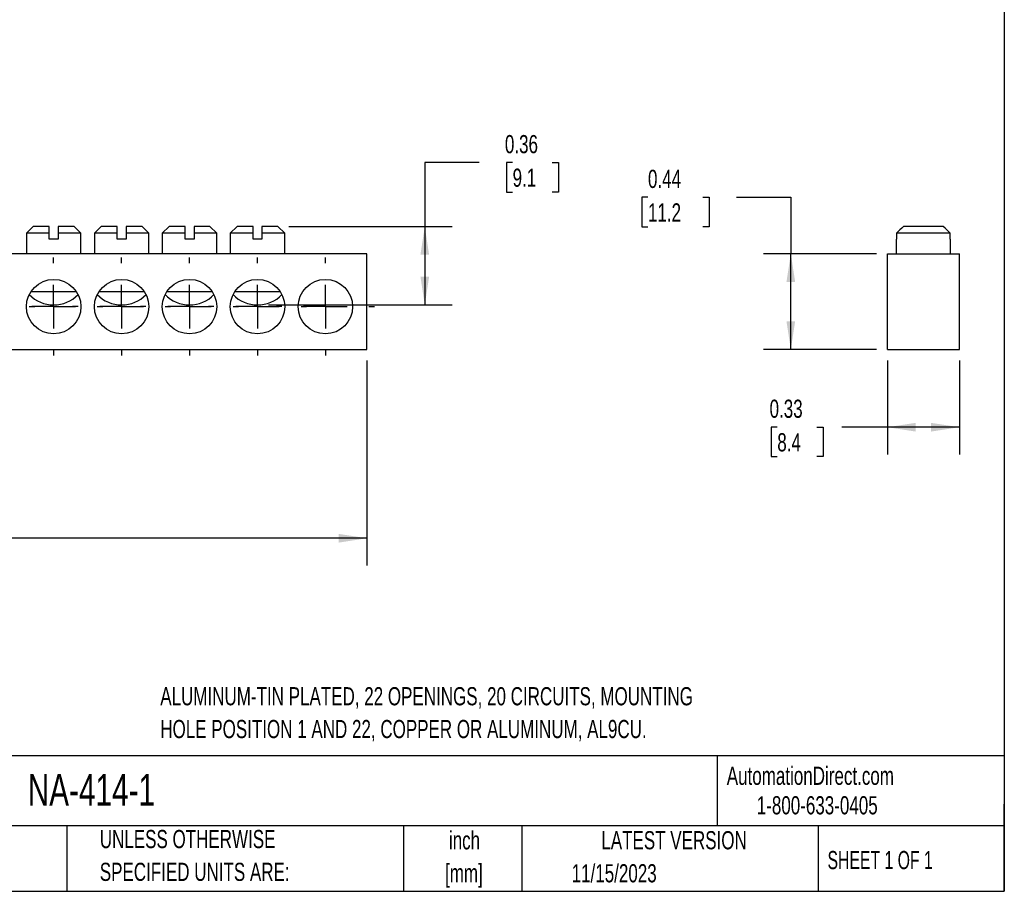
# Model space of a CAD drawing. Header units: inches. Extents: x 0.2 to 10.8, y 0.2 to 8.2.
# Tile 2 of 5: x 6.2 to 10.8, y 0.2 to 4.2. Entities that reach past the tile are written whole.
import ezdxf

# ---------------------------------------------------------------- set-up
doc = ezdxf.new("R2010")
doc.units = ezdxf.units.IN
doc.header["$MEASUREMENT"] = 0
doc.linetypes.add('CENTERX2', pattern=[0.8, 0.5, -0.1, 0.1, -0.1])
doc.layers.add('CENTER', color=40, linetype='CENTERX2')
doc.layers.add('DIMENSIONS', color=140, linetype='Continuous', lineweight=25)
doc.layers.add('TEXT', color=140, linetype='Continuous', lineweight=25)
doc.styles.add('SLDTEXTSTYLE0', font='TXT', dxfattribs={"width": 0.7})
doc.styles.add('SLDTEXTSTYLE1', font='TXT', dxfattribs={"width": 0.65})
doc.dimstyles.new('SLDDIMSTYLE0', dxfattribs={"dimtxt": 0.084961, "dimasz": 0.13, "dimexe": 0, "dimexo": 0.0625, "dimgap": 0.02124, "dimtad": 0, "dimtih": 1, "dimtoh": 1, "dimrnd": 1e-09, "dimdsep": 46, "dimtxsty": 'SLDTEXTSTYLE0', "dimsah": 1, "dimcen": 0.09, "dimadec": 0, "dimazin": 2, "dimtfac": 1, "dimtofl": 0, "dimtmove": 0, "dimatfit": 3, "dimfxl": 0, "dimfrac": 2, "dimtolj": 1, "dimtzin": 12, "dimarcsym": 0})
doc.dimstyles.new('SLDDIMSTYLE2', dxfattribs={"dimtxt": 0.084961, "dimasz": 0.13, "dimexe": 0, "dimexo": 0.0625, "dimgap": 0.02124, "dimtad": 0, "dimtih": 1, "dimtoh": 1, "dimrnd": 1e-09, "dimzin": 12, "dimdsep": 46, "dimtxsty": 'SLDTEXTSTYLE0', "dimsah": 1, "dimcen": 0.09, "dimadec": 0, "dimazin": 3, "dimtfac": 1, "dimtofl": 0, "dimtmove": 0, "dimatfit": 3, "dimfxl": 0, "dimfrac": 2, "dimtolj": 1, "dimtzin": 12, "dimarcsym": 0})

# ---------------------------------------------------------------- blocks, each defined once
blk = doc.blocks.new('_D_2')
at = {"layer": 'DIMENSIONS'}
for p, q in [((0.8956, 2.6864), (0.8956, 1.7452)), ((7.8248, 2.6864), (7.8248, 1.7452)), ((0.8956, 1.8702), (4.3423, 1.8702)), ((4.4574, 1.8702), (4.4289, 1.8702)), ((4.4289, 1.8702), (4.4289, 1.7352)), ((4.7806, 1.8702), (4.8091, 1.8702)), ((4.8091, 1.8702), (4.8091, 1.7352)), ((7.8248, 1.8702), (4.8957, 1.8702)), ((4.4289, 1.7352), (4.4574, 1.7352)), ((4.8091, 1.7352), (4.7806, 1.7352))]:
    blk.add_line(p, q, dxfattribs=at)
for points in [[(0.8956, 1.8702), (1.0256, 1.8502), (1.0256, 1.8902)], [(7.8248, 1.8702), (7.6948, 1.8902), (7.6948, 1.8502)]]:
    blk.add_solid(points, dxfattribs=at)
at = {"layer": 'DIMENSIONS', "char_height": 0.08333, "attachment_point": 1, "style": 'SLDTEXTSTYLE0'}
for s, insert in [('6.93', (4.4928, 1.9967)), ('176.0', (4.4574, 1.8426))]:
    blk.add_mtext(s, dxfattribs=dict(at, insert=insert))
blk = doc.blocks.new('_D_3')
at = {"layer": 'DIMENSIONS'}
for p, q in [((8.3402, 3.5941), (8.0902, 3.5941)), ((8.0902, 3.5941), (8.0902, 3.3011)), ((8.4934, 3.5941), (8.4648, 3.5941)), ((8.4648, 3.5941), (8.4648, 3.4591)), ((8.6751, 3.5941), (8.7037, 3.5941)), ((8.7037, 3.5941), (8.7037, 3.4591)), ((8.4648, 3.4591), (8.4934, 3.4591)), ((8.7037, 3.4591), (8.6751, 3.4591)), ((7.4662, 3.3011), (8.2152, 3.3011)), ((8.0902, 3.3011), (8.0902, 2.9411)), ((7.3724, 2.9411), (8.2152, 2.9411))]:
    blk.add_line(p, q, dxfattribs=at)
for points in [[(8.0902, 3.3011), (8.0702, 3.1711), (8.1102, 3.1711)], [(8.0902, 2.9411), (8.1102, 3.0711), (8.0702, 3.0711)]]:
    blk.add_solid(points, dxfattribs=at)
at = {"layer": 'DIMENSIONS', "char_height": 0.08333, "attachment_point": 1, "style": 'SLDTEXTSTYLE0'}
for s, insert in [('0.36', (8.458, 3.7205)), ('9.1', (8.4934, 3.5665))]:
    blk.add_mtext(s, dxfattribs=dict(at, insert=insert))
blk = doc.blocks.new('SW_CENTERMARKSYMBOL_16')
at = {"layer": 'CENTER', "color": 0}
for p, q in [((0, 0.2), (0, 0.225)), ((0, 0), (0, 0.1)), ((-0.2, 0), (-0.225, 0)), ((0, 0), (-0.1, 0)), ((0, 0), (0, -0.1)), ((0, 0), (0.1, 0)), ((0.2, 0), (0.225, 0)), ((0, -0.2), (0, -0.225))]:
    blk.add_line(p, q, dxfattribs=at)
blk = doc.blocks.new('SW_CENTERMARKSYMBOL_17')
at = {"layer": 'CENTER', "color": 0}
for p, q in [((0, 0.2), (0, 0.225)), ((0, 0), (0, 0.1)), ((-0.2, 0), (-0.225, 0)), ((0, 0), (-0.1, 0)), ((0, 0), (0, -0.1)), ((0, 0), (0.1, 0)), ((0.2, 0), (0.225, 0)), ((0, -0.2), (0, -0.225))]:
    blk.add_line(p, q, dxfattribs=at)
blk = doc.blocks.new('SW_CENTERMARKSYMBOL_18')
at = {"layer": 'CENTER', "color": 0}
for p, q in [((0, 0.2), (0, 0.225)), ((0, 0), (0, 0.1)), ((-0.2, 0), (-0.225, 0)), ((0, 0), (-0.1, 0)), ((0, 0), (0, -0.1)), ((0, 0), (0.1, 0)), ((0.2, 0), (0.225, 0)), ((0, -0.2), (0, -0.225))]:
    blk.add_line(p, q, dxfattribs=at)
blk = doc.blocks.new('SW_CENTERMARKSYMBOL_19')
at = {"layer": 'CENTER', "color": 0}
for p, q in [((0, 0.2), (0, 0.225)), ((0, 0), (0, 0.1)), ((-0.2, 0), (-0.225, 0)), ((0, 0), (-0.1, 0)), ((0, 0), (0, -0.1)), ((0, 0), (0.1, 0)), ((0.2, 0), (0.225, 0)), ((0, -0.2), (0, -0.225))]:
    blk.add_line(p, q, dxfattribs=at)
blk = doc.blocks.new('SW_CENTERMARKSYMBOL_20')
at = {"layer": 'CENTER', "color": 0}
for p, q in [((0, 0.2), (0, 0.225)), ((0, 0), (0, 0.1)), ((-0.2, 0), (-0.225, 0)), ((0, 0), (-0.1, 0)), ((0, 0), (0, -0.1)), ((0, 0), (0.1, 0)), ((0.2, 0), (0.225, 0)), ((0, -0.2), (0, -0.225))]:
    blk.add_line(p, q, dxfattribs=at)
blk = doc.blocks.new('SW_CENTERMARKSYMBOL_21')
at = {"layer": 'CENTER', "color": 0}
for p, q in [((0, 0.2), (0, 0.225)), ((0, 0), (0, 0.1)), ((-0.2, 0), (-0.225, 0)), ((0, 0), (-0.1, 0)), ((0, 0), (0, -0.1)), ((0, 0), (0.1, 0)), ((0.2, 0), (0.225, 0)), ((0, -0.2), (0, -0.225))]:
    blk.add_line(p, q, dxfattribs=at)
blk = doc.blocks.new('_D_4')
at = {"layer": 'DIMENSIONS'}
for p, q in [((10.2132, 2.6864), (10.2132, 2.2548)), ((10.5439, 2.6864), (10.5439, 2.2548)), ((9.7081, 2.3798), (9.6795, 2.3798)), ((9.6795, 2.3798), (9.6795, 2.2448)), ((9.8899, 2.3798), (9.9184, 2.3798)), ((9.9184, 2.3798), (9.9184, 2.2448)), ((10.2132, 2.3798), (10.005, 2.3798)), ((10.5439, 2.3798), (10.2132, 2.3798)), ((9.6795, 2.2448), (9.7081, 2.2448)), ((9.9184, 2.2448), (9.8899, 2.2448))]:
    blk.add_line(p, q, dxfattribs=at)
for points in [[(10.2132, 2.3798), (10.3432, 2.3598), (10.3432, 2.3998)], [(10.5439, 2.3798), (10.4139, 2.3998), (10.4139, 2.3598)]]:
    blk.add_solid(points, dxfattribs=at)
at = {"layer": 'DIMENSIONS', "char_height": 0.08333, "attachment_point": 1, "style": 'SLDTEXTSTYLE0'}
for s, insert in [('0.33', (9.6727, 2.5063)), ('8.4', (9.7081, 2.3522))]:
    blk.add_mtext(s, dxfattribs=dict(at, insert=insert))
blk = doc.blocks.new('_D_5')
at = {"layer": 'DIMENSIONS'}
for p, q in [((9.1146, 3.4348), (9.086, 3.4348)), ((9.086, 3.4348), (9.086, 3.2998)), ((9.367, 3.4348), (9.3956, 3.4348)), ((9.3956, 3.4348), (9.3956, 3.2998)), ((9.5202, 3.4348), (9.7702, 3.4348)), ((9.7702, 3.4348), (9.7702, 3.1761)), ((9.086, 3.2998), (9.1146, 3.2998)), ((9.3956, 3.2998), (9.367, 3.2998)), ((10.1632, 3.1761), (9.6452, 3.1761)), ((9.7702, 2.7364), (9.7702, 3.1761)), ((10.1632, 2.7364), (9.6452, 2.7364))]:
    blk.add_line(p, q, dxfattribs=at)
for points in [[(9.7702, 3.1761), (9.7502, 3.0461), (9.7902, 3.0461)], [(9.7702, 2.7364), (9.7902, 2.8664), (9.7502, 2.8664)]]:
    blk.add_solid(points, dxfattribs=at)
at = {"layer": 'DIMENSIONS', "char_height": 0.08333, "attachment_point": 1, "style": 'SLDTEXTSTYLE0'}
for s, insert in [('0.44', (9.1146, 3.5612)), ('11.2', (9.1146, 3.4072))]:
    blk.add_mtext(s, dxfattribs=dict(at, insert=insert))

msp = doc.modelspace()

# ---------------------------------------------------------------- linework, layer by layer
for p, q in [((6.2932, 3.3011), (6.262, 3.2699)), ((6.3665, 3.3011), (6.2932, 3.3011)), ((6.4807, 3.3011), (6.4075, 3.3011)), ((6.512, 3.2699), (6.4807, 3.3011)), ((6.605, 3.3011), (6.5738, 3.2699)), ((6.6783, 3.3011), (6.605, 3.3011)), ((6.7925, 3.3011), (6.7193, 3.3011)), ((6.8238, 3.2699), (6.7925, 3.3011)), ((6.9169, 3.3011), (6.8856, 3.2699)), ((6.9901, 3.3011), (6.9169, 3.3011)), ((7.1044, 3.3011), (7.0311, 3.3011)), ((7.1356, 3.2699), (7.1044, 3.3011)), ((7.2287, 3.3011), (7.1974, 3.2699)), ((7.3019, 3.3011), (7.2287, 3.3011)), ((7.4162, 3.3011), (7.3429, 3.3011)), ((7.4474, 3.2699), (7.4162, 3.3011)), ((10.47, 3.3011), (10.287, 3.3011)), ((6.262, 3.2699), (6.262, 3.1761)), ((6.3665, 3.2699), (6.262, 3.2699)), ((6.3665, 3.2431), (6.3665, 3.2699)), ((6.4075, 3.2699), (6.4075, 3.2431)), ((6.512, 3.2699), (6.4075, 3.2699)), ((6.512, 3.1761), (6.512, 3.2699)), ((6.5738, 3.2699), (6.5738, 3.1761)), ((6.6783, 3.2699), (6.5738, 3.2699)), ((6.6783, 3.2431), (6.6783, 3.2699)), ((6.7193, 3.2699), (6.7193, 3.2431)), ((6.8238, 3.2699), (6.7193, 3.2699)), ((6.8238, 3.1761), (6.8238, 3.2699)), ((6.8856, 3.2699), (6.8856, 3.1761)), ((6.9901, 3.2699), (6.8856, 3.2699)), ((6.9901, 3.2431), (6.9901, 3.2699)), ((7.0311, 3.2699), (7.0311, 3.2431)), ((7.1356, 3.2699), (7.0311, 3.2699)), ((7.1356, 3.1761), (7.1356, 3.2699)), ((7.1974, 3.2699), (7.1974, 3.1761)), ((7.3019, 3.2699), (7.1974, 3.2699)), ((7.3019, 3.2431), (7.3019, 3.2699)), ((7.3429, 3.2699), (7.3429, 3.2431)), ((7.4474, 3.2699), (7.3429, 3.2699)), ((7.4474, 3.1761), (7.4474, 3.2699)), ((10.5018, 3.2699), (10.2552, 3.2699)), ((10.2552, 3.2699), (10.2552, 3.2431)), ((10.5018, 3.2431), (10.5018, 3.2699)), ((6.4075, 3.2431), (6.3665, 3.2431)), ((6.7193, 3.2431), (6.6783, 3.2431)), ((7.0311, 3.2431), (6.9901, 3.2431)), ((7.3429, 3.2431), (7.3019, 3.2431)), ((10.2535, 3.2431), (10.2535, 3.1761)), ((10.2552, 3.2431), (10.2535, 3.2431)), ((10.5035, 3.2431), (10.5018, 3.2431)), ((10.5035, 3.1761), (10.5035, 3.2431)), ((7.8248, 3.1761), (0.8956, 3.1761)), ((7.8248, 2.7364), (7.8248, 3.1761)), ((10.2132, 2.7364), (10.2132, 3.1761)), ((10.2132, 3.1761), (10.5439, 3.1761)), ((10.5439, 2.7364), (10.5439, 3.1761)), ((6.2834, 3.0032), (6.4906, 3.0032)), ((6.5952, 3.0032), (6.8024, 3.0032)), ((6.907, 3.0032), (7.1142, 3.0032)), ((7.2188, 3.0032), (7.426, 3.0032)), ((0.8956, 2.7364), (7.8248, 2.7364)), ((10.2132, 2.7364), (10.5439, 2.7364))]:
    msp.add_line(p, q)
for centre in [(6.387, 2.9332), (6.6988, 2.9332), (7.0106, 2.9332), (7.3224, 2.9332), (7.6342, 2.9332)]:
    msp.add_circle(centre, 0.125)
for centre in [(6.387, 3.0981), (6.6988, 3.0981), (7.0106, 3.0981), (7.3224, 3.0981)]:
    msp.add_arc(centre, 0.157, 224.3844, 315.6156)
for points in [[(6.3665, 3.2699), (6.3665, 3.2803), (6.3665, 3.2908), (6.3665, 3.3011)], [(6.4075, 3.3011), (6.4075, 3.2908), (6.4075, 3.2803), (6.4075, 3.2699)], [(6.6783, 3.2699), (6.6783, 3.2803), (6.6783, 3.2908), (6.6783, 3.3011)], [(6.7193, 3.3011), (6.7193, 3.2908), (6.7193, 3.2803), (6.7193, 3.2699)], [(6.9901, 3.2699), (6.9901, 3.2803), (6.9901, 3.2908), (6.9901, 3.3011)], [(7.0311, 3.3011), (7.0311, 3.2908), (7.0311, 3.2803), (7.0311, 3.2699)], [(7.3019, 3.2699), (7.3019, 3.2803), (7.3019, 3.2908), (7.3019, 3.3011)], [(7.3429, 3.3011), (7.3429, 3.2908), (7.3429, 3.2803), (7.3429, 3.2699)], [(10.287, 3.3011), (10.2764, 3.2908), (10.2658, 3.2803), (10.2552, 3.2699)], [(10.5018, 3.2699), (10.4912, 3.2803), (10.4806, 3.2908), (10.47, 3.3011)]]:
    msp.add_open_spline(points, degree=3)
at = {"layer": 'TEXT'}
for p, q in [((10.75, 8.25), (10.75, 0.25)), ((10.75, 0.8711), (0.25, 0.8711)), ((9.4321, 0.8711), (9.4321, 0.55)), ((10.75, 0.25), (10.75, 0.65)), ((10.75, 0.55), (0.25, 0.55)), ((6.448, 0.55), (6.448, 0.25)), ((7.9931, 0.55), (7.9931, 0.25)), ((8.5359, 0.55), (8.5359, 0.25)), ((9.8956, 0.55), (9.8956, 0.25)), ((0.25, 0.25), (10.75, 0.25))]:
    msp.add_line(p, q, dxfattribs=at)

# ---------------------------------------------------------------- block references
at = {"layer": 'CENTER'}
for name, p in [('SW_CENTERMARKSYMBOL_16', (6.0752, 2.9332)), ('SW_CENTERMARKSYMBOL_17', (6.387, 2.9332)), ('SW_CENTERMARKSYMBOL_18', (6.6988, 2.9332)), ('SW_CENTERMARKSYMBOL_19', (7.0106, 2.9332)), ('SW_CENTERMARKSYMBOL_20', (7.3224, 2.9332)), ('SW_CENTERMARKSYMBOL_21', (7.6342, 2.9332))]:
    msp.add_blockref(name, p, dxfattribs=at)

# ---------------------------------------------------------------- texts
at = {"layer": 'TEXT'}
for s, insert, char_height, attachment_point, style in [('ALUMINUM-TIN PLATED, 22 OPENINGS, 20 CIRCUITS, MOUNTING', (6.8763, 1.1869), 0.083333, 1, 'SLDTEXTSTYLE0'), ('HOLE POSITION 1 AND 22, COPPER OR ALUMINUM, AL9CU.', (6.8763, 1.0364), 0.083333, 1, 'SLDTEXTSTYLE0'), ('AutomationDirect.com', (9.4762, 0.8219), 0.083333, 1, 'SLDTEXTSTYLE0'), ('NA-414-1', (6.268, 0.7881), 0.14583, 1, 'SLDTEXTSTYLE0'), ('1-800-633-0405', (9.6138, 0.6865), 0.083333, 1, 'SLDTEXTSTYLE0'), ('UNLESS OTHERWISE', (6.5987, 0.5315), 0.083333, 1, 'SLDTEXTSTYLE0'), ('inch', (8.2726, 0.5257), 0.08333, 2, 'SLDTEXTSTYLE0'), ('LATEST VERSION', (9.2343, 0.5261), 0.083333, 2, 'SLDTEXTSTYLE0'), ('SHEET 1 OF 1', (9.9386, 0.4351), 0.083333, 1, 'SLDTEXTSTYLE1'), ('SPECIFIED UNITS ARE:', (6.5987, 0.381), 0.083333, 1, 'SLDTEXTSTYLE0'), ('[mm]', (8.2698, 0.3752), 0.08333, 2, 'SLDTEXTSTYLE0'), ('11/15/2023', (8.7643, 0.3745), 0.08333, 1, 'SLDTEXTSTYLE0')]:
    msp.add_mtext(s, dxfattribs=dict(at, insert=insert, char_height=char_height, attachment_point=attachment_point, style=style))

# ---------------------------------------------------------------- dimensions: what is measured, and where the dimension line sits
at = {"layer": 'DIMENSIONS'}
for base, p1, p2, angle, dimstyle, picture, middle in [((8.0902, 2.9411), (7.4162, 3.3011), (7.3224, 2.9411), 90, 'SLDDIMSTYLE0', '_D_3', (8.0902, 3.5941)), ((9.7702, 3.1761), (10.2132, 2.7364), (10.2132, 3.1761), 90, 'SLDDIMSTYLE0', '_D_5', (9.7702, 3.4348)), ((7.8248, 1.8702), (0.8956, 2.7364), (7.8248, 2.7364), 0, 'SLDDIMSTYLE2', '_D_2', (4.619, 1.8702))]:
    dim = msp.add_linear_dim(base=base, p1=p1, p2=p2, angle=angle, dimstyle=dimstyle, dxfattribs=at)
    dim.commit()
    dim.dimension.update_dxf_attribs({"geometry": picture, "text_midpoint": middle, "dimtype": 160})
dim = msp.add_linear_dim(base=(10.5439, 2.3798), p1=(10.2132, 2.7364), p2=(10.5439, 2.7364), dimstyle='SLDDIMSTYLE0', dxfattribs=at)
dim.commit()
dim.dimension.update_dxf_attribs({"geometry": '_D_4', "text_midpoint": (9.799, 2.3798), "dimtype": 160})

doc.saveas('drawing.dxf')
